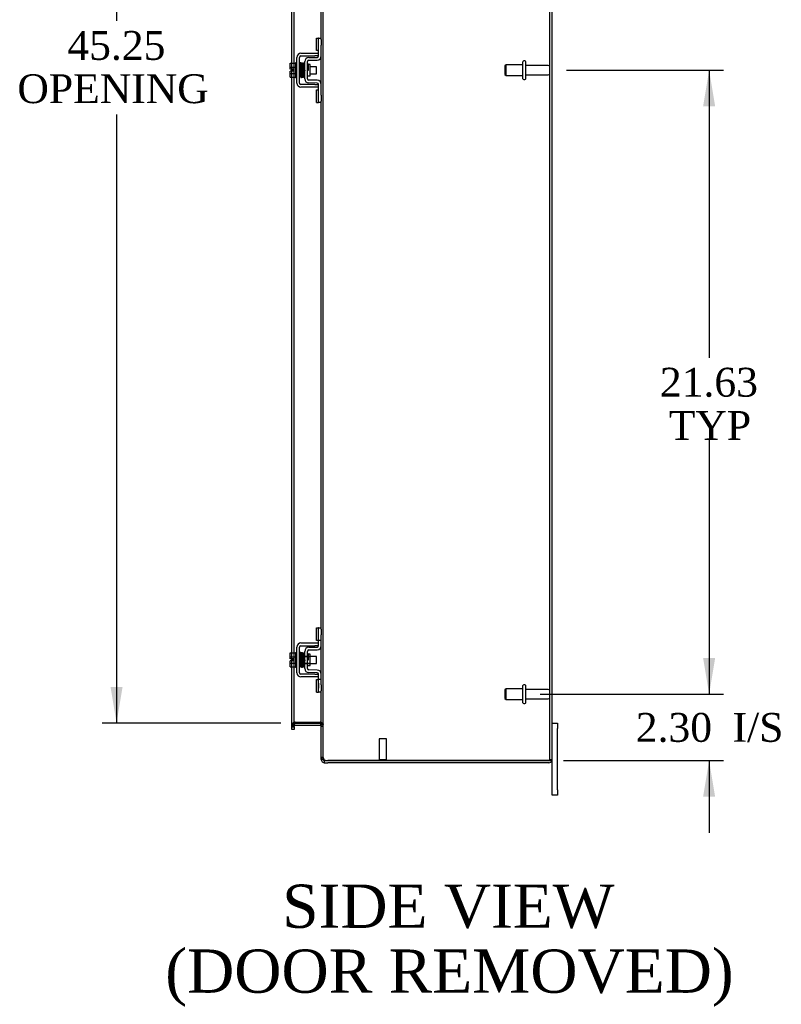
# Model space of a CAD drawing. Header units: inches. Extents: x 29 to 237, y 4 to 158.
# Tile 5 of 9: x 133 to 160, y 36 to 70. Entities that reach past the tile are written whole.
import ezdxf
from ezdxf.enums import TextEntityAlignment as Align

# ---------------------------------------------------------------- set-up
doc = ezdxf.new("R2010")
doc.units = ezdxf.units.IN
doc.header["$MEASUREMENT"] = 0
for name, color, linetype in [('COM42667', 7, 'CONTINUOUS'), ('COM42780', 7, 'CONTINUOUS'), ('COM48497', 7, 'CONTINUOUS'), ('DEFAULT', 7, 'CONTINUOUS'), ('FET07710', 7, 'CONTINUOUS'), ('SCC19011', 7, 'CONTINUOUS'), ('SPR20265', 7, 'CONTINUOUS'), ('STD21878', 7, 'CONTINUOUS'), ('STD26094', 7, 'CONTINUOUS'), ('WAF25035', 7, 'CONTINUOUS')]:
    doc.layers.add(name, color=color, linetype=linetype)
doc.styles.add('SEACAD_TIMES_NEW_ROMAN', font='times.ttf')

# ---------------------------------------------------------------- blocks, each defined once
blk = doc.blocks.new('GDIMGGROUP5')
at = {"layer": 'DEFAULT', "linetype": 'Continuous'}
for points in [[(157.214, 47.597), (156.798, 47.597), (157.006, 46.347)], [(157.214, 42.794), (157.006, 44.044), (156.798, 42.794)]]:
    blk.add_hatch(color=136, dxfattribs=at).paths.add_polyline_path(points)
at = {"layer": 'DEFAULT', "color": 136, "linetype": 'Continuous'}
for p, q in [((157.006, 48.847), (157.006, 46.347)), ((151.154, 46.347), (157.506, 46.347)), ((151.955, 44.044), (157.506, 44.044)), ((157.006, 44.044), (157.006, 41.544))]:
    blk.add_line(p, q, dxfattribs=at)
at = {"layer": 'DEFAULT', "color": 136, "linetype": 'Continuous', "style": 'SEACAD_TIMES_NEW_ROMAN'}
for s, p in [('I/S', (157.818, 45.695)), ('2.30', (154.464, 45.695))]:
    blk.add_text(s, height=1, dxfattribs=at).set_placement(p, align=Align.TOP_LEFT)
blk = doc.blocks.new('GDIMGGROUP6')
at = {"layer": 'DEFAULT', "linetype": 'Continuous'}
for points in [[(157.214, 66.722), (157.006, 67.972), (156.798, 66.722)], [(157.214, 47.597), (156.798, 47.597), (157.006, 46.347)]]:
    blk.add_hatch(color=136, dxfattribs=at).paths.add_polyline_path(points)
at = {"layer": 'DEFAULT', "color": 136, "linetype": 'Continuous'}
for p, q in [((152.063, 67.972), (157.506, 67.972)), ((157.006, 67.972), (157.006, 58.009)), ((157.006, 55.159), (157.006, 46.347)), ((151.154, 46.347), (157.506, 46.347))]:
    blk.add_line(p, q, dxfattribs=at)
at = {"layer": 'DEFAULT', "color": 136, "linetype": 'Continuous', "style": 'SEACAD_TIMES_NEW_ROMAN'}
for s, p in [('21.63', (155.3, 57.659)), ('TYP', (155.608, 56.159))]:
    blk.add_text(s, height=1, dxfattribs=at).set_placement(p, align=Align.TOP_LEFT)
blk = doc.blocks.new('GDIMGGROUP20')
at = {"layer": 'DEFAULT', "linetype": 'Continuous'}
for points in [[(136.263, 89.347), (136.679, 89.347), (136.471, 90.597)], [(136.263, 46.597), (136.471, 45.347), (136.679, 46.597)]]:
    blk.add_hatch(color=136, dxfattribs=at).paths.add_polyline_path(points)
at = {"layer": 'DEFAULT', "color": 136, "linetype": 'Continuous'}
for p, q in [((142.158, 90.597), (135.971, 90.597)), ((136.471, 90.597), (136.471, 69.681)), ((136.471, 66.437), (136.471, 45.347)), ((142.158, 45.347), (135.971, 45.347))]:
    blk.add_line(p, q, dxfattribs=at)
at = {"layer": 'DEFAULT', "color": 136, "linetype": 'Continuous', "style": 'SEACAD_TIMES_NEW_ROMAN'}
for s, p in [('45.25', (134.765, 69.331)), ('OPENING ', (133.035, 67.831))]:
    blk.add_text(s, height=1, dxfattribs=at).set_placement(p, align=Align.TOP_LEFT)

msp = doc.modelspace()

# ---------------------------------------------------------------- linework, layer by layer
at = {"layer": 'COM42667', "color": 7}
for p, q in [((142.718, 67.526), (142.718, 68.417)), ((142.813, 67.526), (142.813, 68.417)), ((142.861, 68.56), (143.343, 68.56)), ((142.861, 68.465), (143.343, 68.465)), ((143.343, 68.56), (143.468, 68.56)), ((143.468, 68.465), (143.343, 68.465)), ((143.343, 67.478), (142.861, 67.478)), ((143.343, 67.383), (142.861, 67.383)), ((143.343, 67.478), (143.468, 67.478)), ((143.468, 67.383), (143.343, 67.383)), ((142.861, 48.122), (143.343, 48.122)), ((143.343, 48.122), (143.468, 48.122)), ((142.718, 47.088), (142.718, 47.979)), ((142.813, 47.088), (142.813, 47.979)), ((142.861, 48.027), (143.343, 48.027)), ((143.468, 48.027), (143.343, 48.027)), ((143.343, 47.04), (142.861, 47.04)), ((143.343, 46.945), (142.861, 46.945)), ((143.343, 47.04), (143.468, 47.04)), ((143.468, 46.945), (143.343, 46.945))]:
    msp.add_line(p, q, dxfattribs=at)
for centre, radius, start, end in [((142.861, 68.417), 0.143, 90, 180), ((142.861, 68.417), 0.048, 90, 180), ((142.861, 67.526), 0.143, 180, 270), ((142.861, 67.526), 0.048, 180, 270), ((142.861, 47.979), 0.143, 90, 180), ((142.861, 47.979), 0.048, 90, 180), ((142.861, 47.088), 0.143, 180, 270), ((142.861, 47.088), 0.048, 180, 270)]:
    msp.add_arc(centre, radius, start, end, dxfattribs=at)
at = {"layer": 'COM42780', "color": 7}
for p, q in [((143.404, 68.65), (143.404, 69.087)), ((143.404, 69.087), (143.454, 69.087)), ((143.468, 69.087), (143.454, 69.087)), ((143.468, 68.837), (143.468, 69.087)), ((143.468, 69.087), (143.563, 69.087)), ((143.563, 69.04), (143.563, 68.837)), ((143.454, 68.65), (143.404, 68.65)), ((143.454, 68.65), (143.468, 68.65)), ((143.468, 68.465), (143.468, 68.837)), ((143.563, 68.465), (143.563, 68.837)), ((142.991, 67.675), (142.991, 68.269)), ((143.086, 67.675), (143.086, 68.269)), ((143.132, 68.412), (143.421, 68.417)), ((143.133, 68.317), (143.423, 68.322)), ((143.181, 68.167), (143.115, 68.167)), ((143.181, 67.777), (143.181, 68.167)), ((143.086, 67.777), (143.181, 67.777)), ((143.423, 67.622), (143.133, 67.627)), ((143.421, 67.527), (143.132, 67.532)), ((143.404, 66.856), (143.404, 67.293)), ((143.404, 67.293), (143.454, 67.293)), ((143.468, 67.293), (143.454, 67.293)), ((143.468, 67.106), (143.468, 67.479)), ((143.563, 67.106), (143.563, 67.479)), ((143.468, 66.856), (143.468, 67.106)), ((143.563, 67.106), (143.563, 66.903)), ((143.404, 66.856), (143.454, 66.856)), ((143.454, 66.856), (143.468, 66.856)), ((143.563, 66.856), (143.468, 66.856)), ((143.404, 48.212), (143.404, 48.649)), ((143.404, 48.649), (143.454, 48.649)), ((143.468, 48.649), (143.454, 48.649)), ((143.468, 48.399), (143.468, 48.649)), ((143.468, 48.649), (143.563, 48.649)), ((143.471, 48.212), (143.471, 48.649)), ((143.563, 48.602), (143.563, 48.399)), ((143.454, 48.212), (143.404, 48.212)), ((143.454, 48.212), (143.468, 48.212)), ((143.468, 48.027), (143.468, 48.399)), ((143.563, 48.212), (143.468, 48.212)), ((143.563, 48.027), (143.563, 48.399)), ((142.991, 47.237), (142.991, 47.831)), ((143.086, 47.237), (143.086, 47.831)), ((143.132, 47.974), (143.421, 47.979)), ((143.133, 47.879), (143.423, 47.884)), ((142.991, 47.659), (143.181, 47.659)), ((143.181, 47.64), (142.991, 47.64)), ((143.115, 47.729), (143.086, 47.729)), ((143.181, 47.729), (143.115, 47.729)), ((143.181, 47.339), (143.181, 47.729)), ((142.991, 47.427), (143.181, 47.427)), ((142.991, 47.409), (143.181, 47.409)), ((143.086, 47.339), (143.181, 47.339)), ((143.421, 47.089), (143.132, 47.094)), ((143.423, 47.184), (143.133, 47.189)), ((143.404, 46.418), (143.404, 46.855)), ((143.404, 46.855), (143.454, 46.855)), ((143.468, 46.855), (143.454, 46.855)), ((143.468, 46.668), (143.468, 47.041)), ((143.563, 46.855), (143.468, 46.855)), ((143.471, 46.418), (143.471, 46.855)), ((143.563, 46.668), (143.563, 47.041)), ((143.404, 46.418), (143.454, 46.418)), ((143.454, 46.418), (143.468, 46.418)), ((143.469, 46.724), (143.468, 46.724)), ((143.469, 46.693), (143.468, 46.693)), ((143.468, 46.418), (143.468, 46.668)), ((143.469, 46.614), (143.468, 46.614)), ((143.469, 46.608), (143.468, 46.608)), ((143.469, 46.584), (143.468, 46.584)), ((143.469, 46.55), (143.468, 46.55)), ((143.563, 46.418), (143.468, 46.418)), ((143.469, 46.724), (143.469, 46.608)), ((143.469, 46.608), (143.469, 46.584)), ((143.469, 46.584), (143.469, 46.55)), ((143.563, 46.668), (143.563, 46.465))]:
    msp.add_line(p, q, dxfattribs=at)
for centre, radius, start, end in [((143.134, 68.269), 0.143, 91, 180), ((143.134, 68.269), 0.048, 91, 180), ((143.42, 68.465), 0.048, 271, 0), ((143.42, 68.465), 0.143, 271, 0), ((143.134, 67.675), 0.143, 180, 269), ((143.134, 67.675), 0.048, 180, 269), ((143.42, 67.479), 0.143, 0, 89), ((143.42, 67.479), 0.048, 0, 89), ((143.134, 47.831), 0.143, 91, 180), ((143.134, 47.831), 0.048, 91, 180), ((143.42, 48.027), 0.048, 271, 0), ((143.42, 48.027), 0.143, 271, 0), ((143.134, 47.237), 0.143, 180, 269), ((143.134, 47.237), 0.048, 180, 269), ((143.42, 47.041), 0.143, 0, 89), ((143.42, 47.041), 0.048, 0, 89)]:
    msp.add_arc(centre, radius, start, end, dxfattribs=at)
at = {"layer": 'COM48497', "color": 7}
for p, q in [((151.491, 44.08), (151.491, 91.864)), ((151.563, 44.08), (151.563, 91.864)), ((143.635, 44.149), (143.635, 91.794)), ((143.563, 69.04), (143.563, 87.341)), ((142.55, 68.213), (142.55, 72.965)), ((142.622, 68.213), (142.622, 72.949)), ((143.563, 67.479), (143.563, 68.465)), ((142.55, 68.006), (142.55, 68.213)), ((142.55, 67.938), (142.55, 68.006)), ((142.55, 67.731), (142.55, 67.938)), ((142.622, 67.731), (142.622, 68.213)), ((142.55, 47.775), (142.55, 67.731)), ((142.622, 47.775), (142.622, 67.731)), ((143.563, 48.602), (143.563, 66.903)), ((142.55, 47.568), (142.55, 47.775)), ((142.622, 47.293), (142.622, 47.775)), ((143.563, 47.041), (143.563, 48.027)), ((142.55, 47.5), (142.55, 47.568)), ((142.55, 47.293), (142.55, 47.5)), ((142.55, 45.251), (142.55, 47.293)), ((142.622, 45.251), (142.622, 47.293)), ((143.563, 44.149), (143.563, 46.465)), ((142.622, 45.287), (142.55, 45.287)), ((142.55, 45.211), (142.55, 45.251)), ((142.622, 45.239), (142.55, 45.239)), ((142.55, 45.187), (142.55, 45.211)), ((142.55, 45.211), (142.622, 45.211)), ((142.55, 45.117), (142.55, 45.187)), ((142.622, 45.117), (142.55, 45.117)), ((142.646, 45.372), (142.622, 45.372)), ((142.628, 45.323), (142.622, 45.34)), ((142.622, 45.211), (142.622, 45.251)), ((142.622, 45.211), (142.622, 45.187)), ((142.622, 45.187), (142.622, 45.117)), ((142.646, 45.273), (142.628, 45.323)), ((142.658, 45.372), (142.646, 45.372)), ((142.658, 45.372), (143.527, 45.372)), ((142.658, 45.347), (143.527, 45.347)), ((142.658, 45.275), (143.527, 45.275)), ((143.537, 45.372), (143.527, 45.372)), ((143.537, 45.372), (143.557, 45.372)), ((143.537, 45.273), (143.556, 45.336)), ((143.556, 45.336), (143.557, 45.342)), ((143.563, 45.298), (143.635, 45.298)), ((143.563, 45.239), (143.635, 45.239)), ((143.635, 44.149), (143.563, 44.149)), ((143.563, 44.08), (143.563, 44.149)), ((143.635, 44.08), (143.563, 44.08)), ((143.635, 44.149), (143.641, 44.116)), ((143.635, 44.149), (143.635, 44.08)), ((143.641, 44.06), (143.635, 44.08)), ((143.671, 44.044), (143.671, 43.972)), ((143.671, 44.044), (143.789, 44.044)), ((143.789, 44.044), (151.455, 44.044)), ((151.455, 44.044), (143.789, 44.044)), ((151.455, 44.044), (151.557, 44.044)), ((151.557, 44.044), (151.455, 44.044)), ((151.491, 44.08), (151.563, 44.08)), ((143.671, 43.972), (143.789, 43.972)), ((151.455, 43.972), (143.789, 43.972))]:
    msp.add_line(p, q, dxfattribs=at)
for centre, radius, start, end in [((142.658, 45.239), 0.108, 109.782, 180), ((142.811, 45.28), 0.189, 150.8133, 177.7601), ((142.658, 45.239), 0.108, 103.0174, 109.7821), ((142.658, 45.239), 0.036, 109.7821, 179.9999), ((142.658, 45.239), 0.108, 90, 103.0174), ((142.658, 45.239), 0.036, 90, 109.7821), ((143.527, 45.239), 0.108, 73.7796, 90), ((143.527, 45.239), 0.036, 73.7796, 90), ((143.421, 45.289), 0.142, 3.3442, 35.3106), ((143.527, 45.239), 0.036, 0.0001, 73.7795), ((143.527, 45.239), 0.108, 0, 73.7796), ((143.611, 44.153), 0.0479, 184.8578, 230.2027), ((143.611, 44.153), 0.0479, 184.8578, 230.2027), ((143.672, 44.08), 0.109, 180.0913, 212.5518), ((143.671, 44.08), 0.108, 212.6431, 270), ((143.732, 44.148), 0.0967, 199.5275, 231.0208), ((143.671, 44.08), 0.036, 212.6431, 270), ((143.789, 44.294), 0.25, 241.8454, 270), ((151.455, 44.08), 0.036, 270, 0), ((151.455, 44.08), 0.108, 270, 340.5288), ((151.455, 44.08), 0.108, 340.5288, 0)]:
    msp.add_arc(centre, radius, start, end, dxfattribs=at)
for major_axis, start_param in [((-0.036, 0), 1.570796), ((-0.108, 0), 2.801756)]:
    msp.add_ellipse((151.455, 44.08), major_axis=major_axis, ratio=0.997813, start_param=start_param, end_param=3.141593, dxfattribs=at)
for points, knots in [([(142.622, 45.372), (142.611, 45.364), (142.602, 45.357), (142.584, 45.343), (142.576, 45.336), (142.564, 45.322), (142.559, 45.315), (142.552, 45.301), (142.55, 45.294), (142.55, 45.287)], [0, 0, 0, 0, 0.25, 0.25, 0.5, 0.5, 0.75, 0.75, 1, 1, 1, 1]), ([(143.557, 45.372), (143.569, 45.365), (143.579, 45.359), (143.598, 45.347), (143.607, 45.341), (143.621, 45.328), (143.626, 45.322), (143.633, 45.31), (143.635, 45.304), (143.635, 45.298)], [0, 0, 0, 0, 0.25, 0.25, 0.5, 0.5, 0.75, 0.75, 1, 1, 1, 1]), ([(143.635, 45.298), (143.635, 45.304), (143.633, 45.31), (143.626, 45.322), (143.621, 45.328), (143.607, 45.341), (143.598, 45.347), (143.579, 45.359), (143.569, 45.365), (143.557, 45.372)], [0, 0, 0, 0, 0.25, 0.25, 0.5, 0.5, 0.75, 0.75, 1, 1, 1, 1]), ([(143.58, 44.116), (143.581, 44.115), (143.584, 44.113), (143.587, 44.11), (143.592, 44.107), (143.596, 44.104), (143.601, 44.101), (143.606, 44.098), (143.611, 44.095), (143.619, 44.092), (143.629, 44.087), (143.641, 44.083), (143.652, 44.079), (143.661, 44.076), (143.668, 44.074), (143.671, 44.073)], [0, 0, 0, 0, 0.058508, 0.117588, 0.177234, 0.23744, 0.298196, 0.359495, 0.421327, 0.483683, 0.609872, 0.738031, 0.824554, 0.911887, 1, 1, 1, 1])]:
    msp.add_open_spline(points, degree=3, knots=knots, dxfattribs=at)
at = {"layer": 'FET07710', "color": 7}
for p, q in [((151.563, 45.347), (151.75, 45.347)), ((151.75, 45.347), (151.75, 45.159)), ((151.75, 43.034), (151.75, 45.159)), ((151.563, 43.034), (151.563, 44.08)), ((151.563, 42.847), (151.563, 43.034)), ((151.75, 43.034), (151.75, 42.847)), ((151.75, 42.847), (151.563, 42.847))]:
    msp.add_line(p, q, dxfattribs=at)
at = {"layer": 'SCC19011', "color": 7}
for p, q in [((142.492, 68.213), (142.673, 68.213)), ((142.492, 68.081), (142.492, 68.213)), ((142.492, 68.081), (142.673, 68.081)), ((142.492, 68.006), (142.492, 68.081)), ((142.587, 68.006), (142.492, 68.006)), ((142.492, 67.863), (142.492, 67.938)), ((142.587, 67.938), (142.492, 67.938)), ((142.587, 67.938), (142.587, 68.006)), ((142.836, 68.094), (142.813, 68.094)), ((142.886, 68.094), (142.871, 68.094)), ((142.936, 68.094), (142.921, 68.094)), ((142.986, 68.094), (142.971, 68.094)), ((143.405, 68.094), (143.181, 68.094)), ((143.405, 67.85), (143.405, 68.094)), ((142.492, 67.863), (142.673, 67.863)), ((142.492, 67.731), (142.492, 67.863)), ((142.492, 67.731), (142.673, 67.731)), ((142.813, 67.85), (142.845, 67.85)), ((142.88, 67.85), (142.895, 67.85)), ((142.93, 67.85), (142.945, 67.85)), ((142.98, 67.85), (142.991, 67.85)), ((143.181, 67.85), (143.405, 67.85)), ((142.492, 47.775), (142.673, 47.775)), ((142.492, 47.643), (142.492, 47.775)), ((142.492, 47.643), (142.673, 47.643)), ((142.492, 47.568), (142.492, 47.643)), ((142.587, 47.568), (142.492, 47.568)), ((142.492, 47.425), (142.492, 47.5)), ((142.587, 47.5), (142.492, 47.5)), ((142.587, 47.5), (142.587, 47.568)), ((142.836, 47.656), (142.813, 47.656)), ((142.886, 47.656), (142.871, 47.656)), ((142.936, 47.656), (142.921, 47.656)), ((142.986, 47.656), (142.971, 47.656)), ((143.405, 47.656), (143.181, 47.656)), ((143.405, 47.412), (143.405, 47.656)), ((142.492, 47.425), (142.673, 47.425)), ((142.492, 47.293), (142.492, 47.425)), ((142.492, 47.293), (142.673, 47.293)), ((142.813, 47.412), (142.845, 47.412)), ((142.88, 47.412), (142.895, 47.412)), ((142.93, 47.412), (142.945, 47.412)), ((142.98, 47.412), (142.991, 47.412)), ((143.181, 47.412), (143.405, 47.412))]:
    msp.add_line(p, q, dxfattribs=at)
at = {"layer": 'SPR20265', "color": 7}
for p, q in [((143.09, 67.972), (143.125, 67.972)), ((143.09, 47.534), (143.125, 47.534))]:
    msp.add_line(p, q, dxfattribs=at)
for centre, radius, start, end in [((147.794, 67.793), 4.985, 175.1825, 176.5376), ((142.945, 68.196), 0.0181, 0.2962, 180.6354), ((147.763, 67.794), 4.919, 179.5796, 179.9446), ((142.945, 47.758), 0.0181, 0.2962, 180.6354), ((147.794, 47.355), 4.985, 175.1825, 176.5376), ((147.763, 47.356), 4.919, 179.5796, 179.9446)]:
    msp.add_arc(centre, radius, start, end, dxfattribs=at)
for centre, major_axis, start_param, end_param in [((142.827, 67.799), (0.0175, 0), 0, 2.474646), ((142.827, 67.799), (0.0175, 0), 3.808539, 6.283185), ((142.827, 47.361), (-0.0175, 0), 0.666946, 5.616239)]:
    msp.add_ellipse(centre, major_axis=major_axis, ratio=0.707107, start_param=start_param, end_param=end_param, dxfattribs=at)
for points, knots in [([(142.862, 68.212), (142.862, 68.213), (142.862, 68.215), (142.862, 68.217), (142.861, 68.22), (142.859, 68.223), (142.857, 68.225), (142.854, 68.227), (142.851, 68.229), (142.847, 68.23), (142.841, 68.229), (142.833, 68.225), (142.827, 68.217), (142.827, 68.211), (142.826, 68.208)], [0, 0, 0, 0, 0.03948, 0.078027, 0.11705, 0.157795, 0.20119, 0.247813, 0.297965, 0.351797, 0.472995, 0.624898, 0.803476, 1, 1, 1, 1]), ([(142.828, 68.209), (142.828, 68.209), (142.83, 68.207), (142.832, 68.189), (142.834, 68.154), (142.835, 68.113), (142.837, 68.071), (142.838, 68.033), (142.839, 68.001), (142.84, 67.973), (142.841, 67.947), (142.842, 67.917), (142.843, 67.882), (142.845, 67.842), (142.847, 67.802), (142.849, 67.765), (142.851, 67.738), (142.852, 67.734), (142.853, 67.733)], [0.0402294, 0.0402294, 0.0402294, 0.0402294, 0.0962651, 0.1836152, 0.2619538, 0.3312786, 0.3915016, 0.442594, 0.4845239, 0.5172899, 0.5463931, 0.5841023, 0.6308517, 0.6866387, 0.7514677, 0.8253147, 0.9081399, 0.9951321, 0.9951321, 0.9951321, 0.9951321]), ([(142.888, 67.737), (142.887, 67.738), (142.886, 67.741), (142.883, 67.767), (142.882, 67.803), (142.88, 67.843), (142.878, 67.882), (142.877, 67.918), (142.876, 67.947), (142.875, 67.973), (142.874, 68.001), (142.873, 68.033), (142.872, 68.072), (142.87, 68.114), (142.868, 68.156), (142.866, 68.192), (142.864, 68.213), (142.863, 68.215), (142.862, 68.215)], [0.007956, 0.007956, 0.007956, 0.007956, 0.0902869, 0.171964, 0.2449933, 0.3092617, 0.364675, 0.4111808, 0.4487353, 0.4777397, 0.5104186, 0.5522907, 0.6034131, 0.6638342, 0.7336337, 0.8128446, 0.9016052, 0.9648764, 0.9648764, 0.9648764, 0.9648764]), ([(142.877, 68.208), (142.877, 68.205), (142.875, 68.192), (142.873, 68.159), (142.871, 68.129), (142.87, 68.113), (142.87, 68.111)], [0.0980811, 0.0980811, 0.0980811, 0.0980811, 0.1865995, 0.265558, 0.3350739, 0.3442741, 0.3442741, 0.3442741, 0.3442741]), ([(142.915, 68.197), (142.914, 68.202), (142.913, 68.209), (142.906, 68.218), (142.901, 68.221), (142.896, 68.221), (142.893, 68.221), (142.889, 68.22), (142.885, 68.218), (142.882, 68.216), (142.88, 68.212), (142.879, 68.208), (142.879, 68.205), (142.879, 68.204)], [0, 0, 0, 0, 0.337377, 0.476585, 0.593946, 0.643993, 0.690857, 0.738213, 0.787078, 0.837877, 0.890521, 0.944659, 1, 1, 1, 1]), ([(142.879, 68.199), (142.88, 68.192), (142.882, 68.178), (142.884, 68.129), (142.887, 68.064), (142.89, 67.986), (142.892, 67.918), (142.894, 67.867), (142.895, 67.832), (142.897, 67.801), (142.898, 67.775), (142.9, 67.755), (142.901, 67.749), (142.901, 67.745)], [0, 0, 0, 0, 0.114294, 0.231558, 0.351881, 0.475184, 0.601502, 0.666038, 0.73132, 0.797347, 0.864154, 0.931706, 1, 1, 1, 1]), ([(142.936, 67.747), (142.935, 67.754), (142.934, 67.766), (142.931, 67.813), (142.929, 67.877), (142.926, 67.955), (142.924, 68.022), (142.922, 68.074), (142.92, 68.11), (142.919, 68.142), (142.917, 68.169), (142.916, 68.19), (142.915, 68.197), (142.914, 68.201)], [0, 0, 0, 0, 0.112746, 0.228925, 0.348457, 0.471495, 0.597916, 0.662714, 0.728399, 0.794948, 0.862394, 0.930748, 1, 1, 1, 1]), ([(142.928, 68.199), (142.927, 68.196), (142.925, 68.192), (142.923, 68.163), (142.922, 68.133), (142.921, 68.113), (142.92, 68.107)], [0, 0, 0, 0, 0.0919668, 0.1748964, 0.2488402, 0.2783531, 0.2783531, 0.2783531, 0.2783531]), ([(142.928, 68.195), (142.929, 68.193), (142.93, 68.19), (142.932, 68.164), (142.934, 68.129), (142.936, 68.091), (142.937, 68.054), (142.939, 68.021), (142.94, 67.993), (142.94, 67.968), (142.941, 67.943), (142.942, 67.912), (142.944, 67.877), (142.945, 67.838), (142.947, 67.799), (142.949, 67.767), (142.952, 67.748), (142.953, 67.747), (142.953, 67.747)], [0.0030122, 0.0030122, 0.0030122, 0.0030122, 0.091022, 0.173244, 0.246649, 0.3111806, 0.366841, 0.4136386, 0.4515377, 0.480786, 0.5130298, 0.5545547, 0.6053918, 0.6655607, 0.7350558, 0.813926, 0.9022499, 0.9590084, 0.9590084, 0.9590084, 0.9590084]), ([(142.987, 67.755), (142.987, 67.755), (142.986, 67.755), (142.984, 67.771), (142.982, 67.802), (142.98, 67.839), (142.979, 67.877), (142.977, 67.913), (142.976, 67.943), (142.975, 67.968), (142.975, 67.993), (142.974, 68.021), (142.972, 68.054), (142.971, 68.092), (142.969, 68.13), (142.967, 68.166), (142.965, 68.193), (142.964, 68.197), (142.963, 68.199)], [0.0480093, 0.0480093, 0.0480093, 0.0480093, 0.0949166, 0.1813907, 0.2591689, 0.3281055, 0.3880809, 0.4389475, 0.4806068, 0.513005, 0.5424172, 0.5805587, 0.6277127, 0.6838883, 0.749147, 0.8235602, 0.9071555, 1, 1, 1, 1]), ([(142.991, 68.206), (142.99, 68.206), (142.986, 68.204), (142.98, 68.199), (142.978, 68.192), (142.975, 68.181), (142.973, 68.156), (142.971, 68.126), (142.971, 68.105), (142.97, 68.102)], [0.5124949, 0.5124949, 0.5124949, 0.5124949, 0.5179414, 0.5252825, 0.5427797, 0.5635197, 0.6073984, 0.6548465, 0.6651182, 0.6651182, 0.6651182, 0.6651182]), ([(142.981, 68.175), (142.981, 68.175), (142.981, 68.174), (142.982, 68.164), (142.983, 68.139), (142.985, 68.1), (142.987, 68.058), (142.989, 68.018), (142.99, 67.979), (142.991, 67.954), (142.991, 67.945)], [0.5353084, 0.5353084, 0.5353084, 0.5353084, 0.5442341, 0.5647196, 0.6085363, 0.6562102, 0.6837797, 0.7157656, 0.752175, 0.7726485, 0.7726485, 0.7726485, 0.7726485]), ([(143.113, 68.174), (143.113, 68.175), (143.113, 68.178), (143.111, 68.182), (143.109, 68.185), (143.106, 68.188), (143.102, 68.19), (143.097, 68.191), (143.092, 68.191), (143.088, 68.189), (143.086, 68.188)], [0, 0, 0, 0, 0.0589773, 0.1211115, 0.1849679, 0.2490189, 0.31194, 0.3728411, 0.4898099, 0.5959107, 0.5959107, 0.5959107, 0.5959107]), ([(143.086, 68.068), (143.087, 68.063), (143.087, 68.045), (143.089, 68.012), (143.09, 67.987), (143.09, 67.972)], [0.6947964, 0.6947964, 0.6947964, 0.6947964, 0.7496304, 0.874808, 1, 1, 1, 1]), ([(143.125, 67.972), (143.125, 67.987), (143.124, 68.013), (143.122, 68.053), (143.12, 68.09), (143.119, 68.122), (143.117, 68.147), (143.115, 68.166), (143.114, 68.175), (143.113, 68.176), (143.112, 68.176)], [0, 0, 0, 0, 0.1236932, 0.2477957, 0.3722334, 0.4970307, 0.6222178, 0.7477992, 0.8737106, 0.9604174, 0.9604174, 0.9604174, 0.9604174]), ([(142.852, 67.735), (142.852, 67.733), (142.853, 67.731), (142.854, 67.727), (142.857, 67.723), (142.861, 67.72), (142.867, 67.717), (142.874, 67.717), (142.88, 67.72), (142.885, 67.724), (142.888, 67.73), (142.888, 67.734), (142.889, 67.736)], [0, 0, 0, 0, 0.065589, 0.134096, 0.204, 0.273642, 0.405923, 0.527776, 0.652215, 0.775569, 0.89228, 1, 1, 1, 1]), ([(142.888, 67.733), (142.889, 67.736), (142.89, 67.741), (142.892, 67.773), (142.894, 67.805), (142.895, 67.827), (142.895, 67.834)], [0, 0, 0, 0, 0.0928449, 0.1764674, 0.250932, 0.2834425, 0.2834425, 0.2834425, 0.2834425]), ([(142.901, 67.749), (142.901, 67.744), (142.902, 67.737), (142.909, 67.729), (142.915, 67.726), (142.92, 67.726), (142.923, 67.726), (142.927, 67.727), (142.93, 67.729), (142.933, 67.731), (142.936, 67.735), (142.937, 67.739), (142.937, 67.742), (142.937, 67.743)], [0, 0, 0, 0, 0.324319, 0.462115, 0.581304, 0.633213, 0.682431, 0.732423, 0.783847, 0.836789, 0.89085, 0.94542, 1, 1, 1, 1]), ([(142.939, 67.741), (142.939, 67.744), (142.941, 67.757), (142.943, 67.79), (142.945, 67.82), (142.945, 67.837), (142.945, 67.839)], [0.09883, 0.09883, 0.09883, 0.09883, 0.1878535, 0.2672072, 0.3370622, 0.3488919, 0.3488919, 0.3488919, 0.3488919]), ([(142.953, 67.751), (142.953, 67.75), (142.953, 67.748), (142.954, 67.745), (142.955, 67.743), (142.956, 67.74), (142.959, 67.738), (142.961, 67.736), (142.964, 67.734), (142.969, 67.733), (142.975, 67.734), (142.982, 67.738), (142.988, 67.746), (142.989, 67.752), (142.99, 67.756)], [0, 0, 0, 0, 0.039675, 0.078069, 0.116606, 0.156607, 0.199119, 0.244855, 0.294249, 0.347558, 0.468612, 0.621309, 0.801496, 1, 1, 1, 1]), ([(142.989, 67.752), (142.99, 67.755), (142.99, 67.76), (142.991, 67.768), (142.991, 67.771)], [0, 0, 0, 0, 0.03059774, 0.0478168, 0.0478168, 0.0478168, 0.0478168]), ([(143.087, 67.761), (143.088, 67.763), (143.089, 67.768), (143.09, 67.772), (143.09, 67.775)], [0.53898294, 0.53898294, 0.53898294, 0.53898294, 0.54759814, 0.56763313, 0.56763313, 0.56763313, 0.56763313]), ([(142.862, 47.774), (142.862, 47.775), (142.862, 47.777), (142.862, 47.779), (142.861, 47.782), (142.859, 47.785), (142.857, 47.787), (142.854, 47.789), (142.851, 47.791), (142.847, 47.792), (142.841, 47.791), (142.833, 47.787), (142.827, 47.779), (142.827, 47.773), (142.826, 47.77)], [0, 0, 0, 0, 0.03948, 0.078027, 0.11705, 0.157795, 0.20119, 0.247813, 0.297965, 0.351797, 0.472995, 0.624898, 0.803476, 1, 1, 1, 1]), ([(142.888, 47.299), (142.887, 47.3), (142.886, 47.303), (142.883, 47.329), (142.882, 47.365), (142.88, 47.405), (142.878, 47.444), (142.877, 47.48), (142.876, 47.509), (142.875, 47.535), (142.874, 47.563), (142.873, 47.595), (142.872, 47.634), (142.87, 47.676), (142.868, 47.718), (142.866, 47.754), (142.864, 47.775), (142.863, 47.777), (142.862, 47.777)], [0.007956, 0.007956, 0.007956, 0.007956, 0.0902869, 0.171964, 0.2449933, 0.3092617, 0.364675, 0.4111808, 0.4487353, 0.4777397, 0.5104186, 0.5522907, 0.6034131, 0.6638342, 0.7336337, 0.8128446, 0.9016052, 0.9648764, 0.9648764, 0.9648764, 0.9648764]), ([(142.915, 47.759), (142.914, 47.764), (142.913, 47.771), (142.906, 47.78), (142.901, 47.783), (142.896, 47.783), (142.893, 47.783), (142.889, 47.782), (142.885, 47.78), (142.882, 47.778), (142.88, 47.774), (142.879, 47.77), (142.879, 47.767), (142.879, 47.766)], [0, 0, 0, 0, 0.337377, 0.476585, 0.593946, 0.643993, 0.690857, 0.738213, 0.787078, 0.837877, 0.890521, 0.944659, 1, 1, 1, 1]), ([(142.828, 47.771), (142.828, 47.771), (142.83, 47.769), (142.832, 47.751), (142.834, 47.716), (142.835, 47.675), (142.837, 47.633), (142.838, 47.595), (142.839, 47.563), (142.84, 47.535), (142.841, 47.509), (142.842, 47.479), (142.843, 47.444), (142.845, 47.404), (142.847, 47.364), (142.849, 47.327), (142.851, 47.3), (142.852, 47.296), (142.853, 47.295)], [0.0402294, 0.0402294, 0.0402294, 0.0402294, 0.0962651, 0.1836152, 0.2619538, 0.3312786, 0.3915016, 0.442594, 0.4845239, 0.5172899, 0.5463931, 0.5841023, 0.6308517, 0.6866387, 0.7514677, 0.8253147, 0.9081399, 0.9951321, 0.9951321, 0.9951321, 0.9951321]), ([(142.877, 47.77), (142.877, 47.767), (142.875, 47.754), (142.873, 47.721), (142.871, 47.691), (142.87, 47.675), (142.87, 47.673)], [0.0980811, 0.0980811, 0.0980811, 0.0980811, 0.1865995, 0.265558, 0.3350739, 0.3442741, 0.3442741, 0.3442741, 0.3442741]), ([(142.879, 47.761), (142.88, 47.754), (142.882, 47.74), (142.884, 47.691), (142.887, 47.626), (142.89, 47.548), (142.892, 47.48), (142.894, 47.429), (142.895, 47.394), (142.897, 47.363), (142.898, 47.337), (142.9, 47.317), (142.901, 47.311), (142.901, 47.307)], [0, 0, 0, 0, 0.114294, 0.231558, 0.351881, 0.475184, 0.601502, 0.666038, 0.73132, 0.797347, 0.864154, 0.931706, 1, 1, 1, 1]), ([(142.936, 47.309), (142.935, 47.316), (142.934, 47.328), (142.931, 47.375), (142.929, 47.439), (142.926, 47.517), (142.924, 47.584), (142.922, 47.636), (142.92, 47.672), (142.919, 47.704), (142.917, 47.731), (142.916, 47.752), (142.915, 47.759), (142.914, 47.763)], [0, 0, 0, 0, 0.112746, 0.228925, 0.348457, 0.471495, 0.597916, 0.662714, 0.728399, 0.794948, 0.862394, 0.930748, 1, 1, 1, 1]), ([(142.928, 47.761), (142.927, 47.758), (142.925, 47.754), (142.923, 47.725), (142.922, 47.695), (142.921, 47.675), (142.92, 47.669)], [0, 0, 0, 0, 0.0919668, 0.1748964, 0.2488402, 0.2783531, 0.2783531, 0.2783531, 0.2783531]), ([(142.928, 47.757), (142.929, 47.755), (142.93, 47.752), (142.932, 47.726), (142.934, 47.691), (142.936, 47.653), (142.937, 47.616), (142.939, 47.583), (142.94, 47.555), (142.94, 47.53), (142.941, 47.505), (142.942, 47.474), (142.944, 47.439), (142.945, 47.4), (142.947, 47.361), (142.949, 47.329), (142.952, 47.31), (142.953, 47.309), (142.953, 47.309)], [0.0030122, 0.0030122, 0.0030122, 0.0030122, 0.091022, 0.173244, 0.246649, 0.3111806, 0.366841, 0.4136386, 0.4515377, 0.480786, 0.5130298, 0.5545547, 0.6053918, 0.6655607, 0.7350558, 0.813926, 0.9022499, 0.9590084, 0.9590084, 0.9590084, 0.9590084]), ([(142.987, 47.317), (142.987, 47.317), (142.986, 47.317), (142.984, 47.333), (142.982, 47.364), (142.98, 47.401), (142.979, 47.439), (142.977, 47.475), (142.976, 47.505), (142.975, 47.53), (142.975, 47.555), (142.974, 47.583), (142.972, 47.616), (142.971, 47.654), (142.969, 47.692), (142.967, 47.728), (142.965, 47.755), (142.964, 47.759), (142.963, 47.761)], [0.0480093, 0.0480093, 0.0480093, 0.0480093, 0.0949166, 0.1813907, 0.2591689, 0.3281055, 0.3880809, 0.4389475, 0.4806068, 0.513005, 0.5424172, 0.5805587, 0.6277127, 0.6838883, 0.749147, 0.8235602, 0.9071555, 1, 1, 1, 1]), ([(142.991, 47.768), (142.99, 47.768), (142.986, 47.766), (142.98, 47.761), (142.978, 47.754), (142.975, 47.743), (142.973, 47.718), (142.971, 47.688), (142.971, 47.667), (142.97, 47.664)], [0.5124949, 0.5124949, 0.5124949, 0.5124949, 0.5179414, 0.5252825, 0.5427797, 0.5635197, 0.6073984, 0.6548465, 0.6651182, 0.6651182, 0.6651182, 0.6651182]), ([(142.981, 47.737), (142.981, 47.737), (142.981, 47.736), (142.982, 47.726), (142.983, 47.701), (142.985, 47.662), (142.987, 47.62), (142.989, 47.58), (142.99, 47.541), (142.991, 47.516), (142.991, 47.507)], [0.5353084, 0.5353084, 0.5353084, 0.5353084, 0.5442341, 0.5647196, 0.6085363, 0.6562102, 0.6837797, 0.7157656, 0.752175, 0.7726485, 0.7726485, 0.7726485, 0.7726485]), ([(143.113, 47.736), (143.113, 47.737), (143.113, 47.74), (143.111, 47.744), (143.109, 47.747), (143.106, 47.75), (143.102, 47.752), (143.097, 47.753), (143.092, 47.753), (143.088, 47.751), (143.086, 47.75)], [0, 0, 0, 0, 0.0589773, 0.1211115, 0.1849679, 0.2490189, 0.31194, 0.3728411, 0.4898099, 0.5959107, 0.5959107, 0.5959107, 0.5959107]), ([(143.086, 47.63), (143.087, 47.625), (143.087, 47.607), (143.089, 47.574), (143.09, 47.549), (143.09, 47.534)], [0.6947964, 0.6947964, 0.6947964, 0.6947964, 0.7496304, 0.874808, 1, 1, 1, 1]), ([(143.125, 47.534), (143.125, 47.549), (143.124, 47.575), (143.122, 47.615), (143.12, 47.652), (143.119, 47.684), (143.117, 47.709), (143.115, 47.728), (143.114, 47.737), (143.113, 47.738), (143.112, 47.738)], [0, 0, 0, 0, 0.1236932, 0.2477957, 0.3722334, 0.4970307, 0.6222178, 0.7477992, 0.8737106, 0.9604174, 0.9604174, 0.9604174, 0.9604174]), ([(142.852, 47.297), (142.852, 47.295), (142.853, 47.293), (142.854, 47.289), (142.857, 47.285), (142.861, 47.282), (142.867, 47.279), (142.874, 47.279), (142.88, 47.282), (142.885, 47.286), (142.888, 47.292), (142.888, 47.296), (142.889, 47.298)], [0, 0, 0, 0, 0.065589, 0.134096, 0.204, 0.273642, 0.405923, 0.527776, 0.652215, 0.775569, 0.89228, 1, 1, 1, 1]), ([(142.888, 47.295), (142.889, 47.298), (142.89, 47.303), (142.892, 47.335), (142.894, 47.367), (142.895, 47.389), (142.895, 47.396)], [0, 0, 0, 0, 0.0928449, 0.1764674, 0.250932, 0.2834425, 0.2834425, 0.2834425, 0.2834425]), ([(142.901, 47.311), (142.901, 47.306), (142.902, 47.299), (142.909, 47.291), (142.915, 47.288), (142.92, 47.288), (142.923, 47.288), (142.927, 47.289), (142.93, 47.291), (142.933, 47.293), (142.936, 47.297), (142.937, 47.301), (142.937, 47.304), (142.937, 47.305)], [0, 0, 0, 0, 0.324319, 0.462115, 0.581304, 0.633213, 0.682431, 0.732423, 0.783847, 0.836789, 0.89085, 0.94542, 1, 1, 1, 1]), ([(142.939, 47.303), (142.939, 47.306), (142.941, 47.319), (142.943, 47.352), (142.945, 47.382), (142.945, 47.399), (142.945, 47.401)], [0.09883, 0.09883, 0.09883, 0.09883, 0.1878535, 0.2672072, 0.3370622, 0.3488919, 0.3488919, 0.3488919, 0.3488919]), ([(142.953, 47.313), (142.953, 47.312), (142.953, 47.31), (142.954, 47.307), (142.955, 47.305), (142.956, 47.302), (142.959, 47.3), (142.961, 47.298), (142.964, 47.296), (142.969, 47.295), (142.975, 47.296), (142.982, 47.3), (142.988, 47.308), (142.989, 47.314), (142.99, 47.318)], [0, 0, 0, 0, 0.039675, 0.078069, 0.116606, 0.156607, 0.199119, 0.244855, 0.294249, 0.347558, 0.468612, 0.621309, 0.801496, 1, 1, 1, 1]), ([(142.989, 47.314), (142.99, 47.317), (142.99, 47.322), (142.991, 47.33), (142.991, 47.333)], [0, 0, 0, 0, 0.03059774, 0.0478168, 0.0478168, 0.0478168, 0.0478168]), ([(143.087, 47.323), (143.088, 47.325), (143.089, 47.33), (143.09, 47.334), (143.09, 47.337)], [0.53898294, 0.53898294, 0.53898294, 0.53898294, 0.54759814, 0.56763313, 0.56763313, 0.56763313, 0.56763313])]:
    msp.add_open_spline(points, degree=3, knots=knots, dxfattribs=at)
at = {"layer": 'STD21878', "color": 7}
for p, q in [((145.82, 44.794), (145.57, 44.794)), ((145.57, 44.794), (145.57, 44.075)), ((145.82, 44.075), (145.82, 44.794)), ((145.836, 44.075), (145.555, 44.075)), ((145.555, 44.075), (145.555, 44.044)), ((145.555, 44.044), (145.555, 44.044)), ((145.836, 44.044), (145.836, 44.075)), ((145.836, 44.044), (145.836, 44.044))]:
    msp.add_line(p, q, dxfattribs=at)
at = {"layer": 'STD26094', "color": 7}
for p, q in [((150.554, 67.677), (150.554, 68.267)), ((150.624, 68.297), (150.584, 68.297)), ((150.654, 67.677), (150.654, 68.267)), ((149.967, 68.159), (149.929, 68.122)), ((149.929, 68.122), (149.929, 67.822)), ((149.967, 67.784), (149.967, 68.159)), ((150.554, 68.159), (149.967, 68.159)), ((151.431, 68.137), (150.654, 68.137)), ((149.929, 67.822), (149.967, 67.784)), ((149.967, 67.784), (150.554, 67.784)), ((150.584, 67.647), (150.624, 67.647)), ((150.654, 67.807), (151.431, 67.807)), ((149.967, 46.534), (149.929, 46.497)), ((149.929, 46.497), (149.929, 46.197)), ((149.967, 46.159), (149.967, 46.534)), ((150.554, 46.534), (149.967, 46.534)), ((150.554, 46.052), (150.554, 46.642)), ((150.624, 46.672), (150.584, 46.672)), ((150.654, 46.052), (150.654, 46.642)), ((151.431, 46.512), (150.654, 46.512)), ((149.929, 46.197), (149.967, 46.159)), ((149.967, 46.159), (150.554, 46.159)), ((150.654, 46.182), (151.431, 46.182)), ((150.584, 46.022), (150.624, 46.022))]:
    msp.add_line(p, q, dxfattribs=at)
for centre, radius, start, end in [((150.584, 68.267), 0.03, 90, 180), ((150.624, 68.267), 0.03, 0, 90), ((151.431, 68.077), 0.06, 0, 90), ((150.584, 67.677), 0.03, 180, 270), ((150.624, 67.677), 0.03, 270, 0), ((151.431, 67.867), 0.06, 270, 0), ((150.584, 46.642), 0.03, 90, 180), ((150.624, 46.642), 0.03, 0, 90), ((151.431, 46.452), 0.06, 0, 90), ((151.431, 46.242), 0.06, 270, 0), ((150.584, 46.052), 0.03, 180, 270), ((150.624, 46.052), 0.03, 270, 0)]:
    msp.add_arc(centre, radius, start, end, dxfattribs=at)
at = {"layer": 'WAF25035', "color": 7}
for p, q in [((142.673, 68.222), (142.673, 67.722)), ((142.718, 68.222), (142.673, 68.222)), ((142.673, 67.722), (142.718, 67.722)), ((142.673, 47.784), (142.673, 47.284)), ((142.718, 47.784), (142.673, 47.784)), ((142.673, 47.284), (142.718, 47.284))]:
    msp.add_line(p, q, dxfattribs=at)

# ---------------------------------------------------------------- block references
at = {"layer": 'DEFAULT', "color": 7}
for name in ['GDIMGGROUP20', 'GDIMGGROUP6', 'GDIMGGROUP5']:
    msp.add_blockref(name, (0, 0), dxfattribs=at)

# ---------------------------------------------------------------- texts
at = {"layer": 'DEFAULT', "color": 7, "style": 'SEACAD_TIMES_NEW_ROMAN'}
for s, p in [('SIDE VIEW', (142.211, 39.749)), ('(DOOR REMOVED)', (138.159, 37.499))]:
    msp.add_text(s, height=1.5, dxfattribs=at).set_placement(p, align=Align.TOP_LEFT)

doc.saveas('drawing.dxf')
